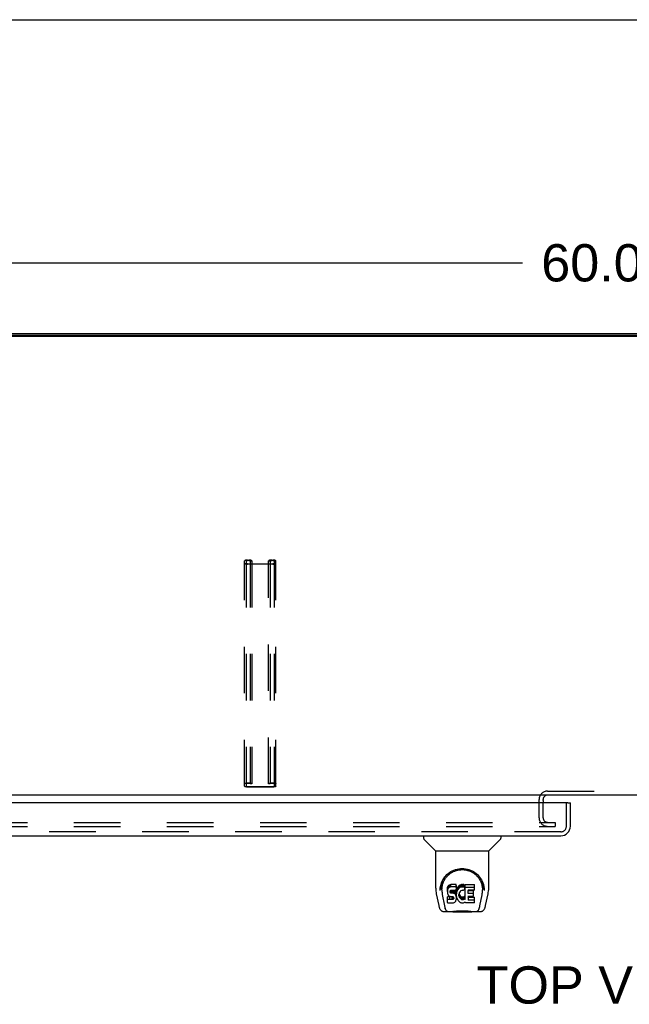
# Model space of a CAD drawing. Header units: inches. Extents: x 0 to 220, y 0 to 142.
# Tile 54 of 76: x 54 to 70, y 117 to 142. Entities that reach past the tile are written whole.
import ezdxf

# ---------------------------------------------------------------- set-up
doc = ezdxf.new("R2010")
doc.units = ezdxf.units.IN
doc.header["$LTSCALE"] = 12.090517
doc.header["$MEASUREMENT"] = 0
doc.linetypes.add('HIDDEN', pattern=[0.2, 0.1, -0.1])
doc.layers.get('0').update_dxf_attribs({"linetype": 'CONTINUOUS'})
for name, color, linetype in [('DEFAULT_2', 8, 'HIDDEN'), ('DIMENSIONS', 7, 'CONTINUOUS'), ('LEFT_DOOR_ASSEMBLY', 7, 'CONTINUOUS')]:
    doc.layers.add(name, color=color, linetype=linetype)
doc.styles.get("Standard").update_dxf_attribs({"font": 'arial.ttf'})
doc.dimstyles.new('DIMSTYLE_1', dxfattribs={"dimtxt": 0.969828, "dimasz": 1.293103, "dimexe": 0.09, "dimexo": 0.07, "dimgap": 0.0375, "dimtad": 0, "dimtih": 1, "dimtoh": 1, "dimzin": 4, "dimdsep": 46, "dimtxsty": 'Standard', "dimblk": '_FILLED', "dimblk1": '_FILLED', "dimblk2": '_FILLED', "dimcen": 0.09, "dimazin": 1, "dimtfac": 1, "dimtdec": 3, "dimtofl": 0, "dimtmove": 0, "dimatfit": 3, "dimldrblk": '_FILLED', "dimfxl": 0, "dimtolj": 1, "dimtzin": 4, "dimarcsym": 0})

# ---------------------------------------------------------------- blocks, each defined once
blk = doc.blocks.new('_FILLED')
at = {"color": 0, "linetype": 'ByBlock'}
blk.add_solid([(0, 0), (-1, 0.2), (-1, -0.2)], dxfattribs=at)
blk = doc.blocks.new('*D9')
at = {"layer": 'DIMENSIONS', "color": 2, "linetype": 'Continuous'}
for p, q in [((39.047, 134.894), (39.047, 137.084)), ((99.047, 134.894), (99.047, 137.084)), ((39.047, 135.92), (66.867, 135.92)), ((99.047, 135.92), (71.226, 135.92))]:
    blk.add_line(p, q, dxfattribs=at)
at = {"layer": 'DIMENSIONS', "color": 2, "linetype": 'Continuous', "xscale": 1.2931034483, "yscale": 1.2931034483, "zscale": 1.2931034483, "rotation": 180}
blk.add_blockref('_FILLED', (39.047, 135.92), dxfattribs=at)
at = {"layer": 'DIMENSIONS', "color": 2, "linetype": 'Continuous', "xscale": 1.2931034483, "yscale": 1.2931034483, "zscale": 1.2931034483}
blk.add_blockref('_FILLED', (99.047, 135.92), dxfattribs=at)
at = {"layer": 'DIMENSIONS', "color": 2, "linetype": 'Continuous', "insert": (69.047, 136.405), "char_height": 0.9698, "width": 3.38899, "attachment_point": 2, "line_spacing_factor": 0.9}
blk.add_mtext('60.00', dxfattribs=at)

msp = doc.modelspace()

# ---------------------------------------------------------------- linework, layer by layer
at = {"color": 7, "linetype": 'Continuous'}
for p, q in [((0, 142.241), (219.828, 142.241)), ((98.935, 134.003), (39.159, 134.003)), ((97.494, 122.08), (40.599, 122.08)), ((67.401, 121.937), (67.401, 121.876))]:
    msp.add_line(p, q, dxfattribs=at)
at = {"color": 3, "linetype": 'Continuous'}
for p, q in [((39.151, 134.08), (98.943, 134.08)), ((98.935, 134.03), (39.159, 134.03))]:
    msp.add_line(p, q, dxfattribs=at)
msp.add_arc((67.516, 121.965), 0.115, 115.2502, 167.1429, dxfattribs=at)
at = {"layer": 'DEFAULT_2', "color": 8, "linetype": 'HIDDEN'}
for p, q in [((59.64, 122.31), (59.64, 128.17)), ((59.68, 128.17), (59.68, 122.31)), ((59.72, 128.19), (59.748, 128.19)), ((59.748, 128.18), (59.72, 128.18)), ((59.72, 128.096), (60.373, 128.096)), ((60.373, 128.085), (59.72, 128.085)), ((59.788, 128.17), (59.788, 122.37)), ((59.828, 128.166), (59.788, 128.166)), ((59.828, 128.17), (59.828, 122.37)), ((60.265, 122.37), (60.265, 128.17)), ((60.305, 128.166), (60.265, 128.166)), ((60.305, 128.17), (60.305, 122.37)), ((60.345, 128.19), (60.373, 128.19)), ((60.373, 128.18), (60.345, 128.18)), ((60.413, 128.17), (60.413, 122.31)), ((60.453, 122.31), (60.453, 128.17)), ((59.72, 122.395), (59.748, 122.395)), ((59.748, 122.384), (59.72, 122.384)), ((60.345, 122.395), (60.373, 122.395)), ((60.373, 122.384), (60.345, 122.384)), ((59.72, 122.3), (60.373, 122.3)), ((60.373, 122.29), (59.72, 122.29)), ((59.828, 122.37), (59.788, 122.37)), ((60.305, 122.37), (60.265, 122.37)), ((67.516, 122.184), (70.578, 122.184)), ((67.297, 121.486), (67.297, 121.965)), ((67.401, 121.937), (67.401, 121.965)), ((67.401, 121.486), (67.401, 121.876)), ((40.697, 121.371), (67.713, 121.371)), ((67.713, 121.371), (67.713, 121.267)), ((40.697, 121.267), (67.713, 121.267))]:
    msp.add_line(p, q, dxfattribs=at)
for points in [[(59.72, 128.19), (59.71, 128.19), (59.7, 128.19), (59.69, 128.189), (59.68, 128.188), (59.672, 128.186), (59.664, 128.184), (59.657, 128.182), (59.651, 128.18), (59.646, 128.178), (59.643, 128.175), (59.641, 128.172), (59.64, 128.17)], [(59.64, 128.106), (59.641, 128.103), (59.643, 128.101), (59.646, 128.098), (59.651, 128.096), (59.657, 128.093), (59.664, 128.091), (59.672, 128.089), (59.68, 128.088), (59.69, 128.087), (59.7, 128.086), (59.71, 128.085), (59.72, 128.085)], [(59.68, 128.17), (59.681, 128.171), (59.682, 128.173), (59.685, 128.174), (59.688, 128.176), (59.692, 128.177), (59.697, 128.178), (59.702, 128.179), (59.708, 128.179), (59.714, 128.18), (59.72, 128.18)], [(59.72, 128.096), (59.714, 128.096), (59.708, 128.096), (59.702, 128.097), (59.697, 128.097), (59.692, 128.099), (59.688, 128.1), (59.685, 128.101), (59.682, 128.103), (59.681, 128.104), (59.68, 128.106)], [(59.828, 128.17), (59.827, 128.172), (59.825, 128.175), (59.822, 128.178), (59.817, 128.18), (59.811, 128.182), (59.804, 128.184), (59.797, 128.186), (59.788, 128.188), (59.779, 128.189), (59.769, 128.19), (59.758, 128.19), (59.748, 128.19)], [(59.748, 128.18), (59.754, 128.18), (59.76, 128.179), (59.766, 128.179), (59.771, 128.178), (59.776, 128.177), (59.78, 128.176), (59.784, 128.174), (59.786, 128.173), (59.787, 128.171), (59.788, 128.17)], [(60.345, 128.19), (60.335, 128.19), (60.325, 128.19), (60.315, 128.189), (60.305, 128.188), (60.297, 128.186), (60.289, 128.184), (60.282, 128.182), (60.276, 128.18), (60.271, 128.178), (60.268, 128.175), (60.266, 128.172), (60.265, 128.17)], [(60.305, 128.17), (60.306, 128.171), (60.307, 128.173), (60.31, 128.174), (60.313, 128.176), (60.317, 128.177), (60.322, 128.178), (60.327, 128.179), (60.333, 128.179), (60.339, 128.18), (60.345, 128.18)], [(60.453, 128.17), (60.452, 128.172), (60.45, 128.175), (60.447, 128.178), (60.442, 128.18), (60.436, 128.182), (60.429, 128.184), (60.422, 128.186), (60.413, 128.188), (60.404, 128.189), (60.394, 128.19), (60.383, 128.19), (60.373, 128.19)], [(60.373, 128.18), (60.379, 128.18), (60.385, 128.179), (60.391, 128.179), (60.396, 128.178), (60.401, 128.177), (60.405, 128.176), (60.409, 128.174), (60.411, 128.173), (60.412, 128.171), (60.413, 128.17)], [(60.413, 128.106), (60.412, 128.104), (60.411, 128.103), (60.409, 128.101), (60.405, 128.1), (60.401, 128.099), (60.396, 128.097), (60.391, 128.097), (60.385, 128.096), (60.379, 128.096), (60.373, 128.096)], [(60.373, 128.085), (60.383, 128.085), (60.394, 128.086), (60.404, 128.087), (60.413, 128.088), (60.422, 128.089), (60.429, 128.091), (60.436, 128.093), (60.442, 128.096), (60.447, 128.098), (60.45, 128.101), (60.452, 128.103), (60.453, 128.106)], [(59.64, 122.374), (59.641, 122.377), (59.643, 122.379), (59.646, 122.382), (59.651, 122.384), (59.657, 122.387), (59.664, 122.389), (59.672, 122.39), (59.68, 122.392), (59.69, 122.393), (59.7, 122.394), (59.71, 122.395), (59.72, 122.395)], [(59.72, 122.384), (59.714, 122.384), (59.708, 122.384), (59.702, 122.383), (59.697, 122.382), (59.692, 122.381), (59.688, 122.38), (59.685, 122.379), (59.682, 122.377), (59.681, 122.376), (59.68, 122.374)], [(59.748, 122.395), (59.758, 122.395), (59.769, 122.394), (59.779, 122.393), (59.788, 122.392), (59.797, 122.39), (59.804, 122.389), (59.811, 122.387), (59.817, 122.384), (59.822, 122.382), (59.825, 122.379), (59.827, 122.377), (59.828, 122.374)], [(59.788, 122.374), (59.787, 122.376), (59.786, 122.377), (59.784, 122.379), (59.78, 122.38), (59.776, 122.381), (59.771, 122.382), (59.766, 122.383), (59.76, 122.384), (59.754, 122.384), (59.748, 122.384)], [(60.265, 122.374), (60.266, 122.377), (60.268, 122.379), (60.271, 122.382), (60.276, 122.384), (60.282, 122.387), (60.289, 122.389), (60.297, 122.39), (60.305, 122.392), (60.315, 122.393), (60.325, 122.394), (60.335, 122.395), (60.345, 122.395)], [(60.345, 122.384), (60.339, 122.384), (60.333, 122.384), (60.327, 122.383), (60.322, 122.382), (60.317, 122.381), (60.313, 122.38), (60.31, 122.379), (60.307, 122.377), (60.306, 122.376), (60.305, 122.374)], [(60.373, 122.395), (60.383, 122.395), (60.394, 122.394), (60.404, 122.393), (60.413, 122.392), (60.422, 122.39), (60.429, 122.389), (60.436, 122.387), (60.442, 122.384), (60.447, 122.382), (60.45, 122.379), (60.452, 122.377), (60.453, 122.374)], [(60.413, 122.374), (60.412, 122.376), (60.411, 122.377), (60.409, 122.379), (60.405, 122.38), (60.401, 122.381), (60.396, 122.382), (60.391, 122.383), (60.385, 122.384), (60.379, 122.384), (60.373, 122.384)], [(59.72, 122.29), (59.71, 122.29), (59.7, 122.29), (59.69, 122.291), (59.68, 122.292), (59.672, 122.294), (59.664, 122.296), (59.657, 122.298), (59.651, 122.3), (59.646, 122.302), (59.643, 122.305), (59.641, 122.308), (59.64, 122.31)], [(59.68, 122.31), (59.681, 122.309), (59.682, 122.307), (59.685, 122.306), (59.688, 122.304), (59.692, 122.303), (59.697, 122.302), (59.702, 122.301), (59.708, 122.3), (59.714, 122.3), (59.72, 122.3)], [(60.453, 122.31), (60.452, 122.308), (60.45, 122.305), (60.447, 122.302), (60.442, 122.3), (60.436, 122.298), (60.429, 122.296), (60.422, 122.294), (60.413, 122.292), (60.404, 122.291), (60.394, 122.29), (60.383, 122.29), (60.373, 122.29)], [(60.373, 122.3), (60.379, 122.3), (60.385, 122.3), (60.391, 122.301), (60.396, 122.302), (60.401, 122.303), (60.405, 122.304), (60.409, 122.306), (60.411, 122.307), (60.412, 122.309), (60.413, 122.31)]]:
    msp.add_lwpolyline(points, dxfattribs=at)
for centre, radius, start, end in [((67.516, 121.965), 0.219, 90, 180), ((67.516, 121.965), 0.115, 167.1429, 180), ((67.516, 121.965), 0.115, 90, 115.2502), ((67.516, 121.486), 0.219, 180, 270), ((67.516, 121.486), 0.115, 180, 270)]:
    msp.add_arc(centre, radius, start, end, dxfattribs=at)
at = {"layer": 'LEFT_DOOR_ASSEMBLY', "color": 3, "linetype": 'Continuous'}
for p, q in [((68.047, 121.876), (39.484, 121.876)), ((68.109, 121.268), (68.109, 121.876)), ((39.668, 121.022), (67.863, 121.022))]:
    msp.add_line(p, q, dxfattribs=at)
at = {"layer": 'LEFT_DOOR_ASSEMBLY', "color": 8, "linetype": 'HIDDEN'}
for p, q in [((68.005, 121.268), (68.005, 121.876)), ((67.863, 121.126), (39.668, 121.126))]:
    msp.add_line(p, q, dxfattribs=at)
at = {"layer": 'LEFT_DOOR_ASSEMBLY', "color": 7, "linetype": 'Continuous'}
for p, q in [((68.047, 121.876), (68.109, 121.876)), ((64.293, 121.022), (64.293, 120.96)), ((64.602, 120.634), (64.304, 120.932)), ((65.991, 120.634), (66.289, 120.932)), ((66.301, 121.022), (66.301, 120.96)), ((64.608, 119.656), (64.608, 120.628)), ((64.608, 120.628), (65.986, 120.628)), ((65.986, 119.657), (65.986, 120.628)), ((64.726, 119.602), (64.726, 119.601)), ((64.733, 119.688), (64.732, 119.624)), ((64.77, 119.615), (64.77, 119.591)), ((64.912, 119.66), (64.911, 119.636)), ((64.911, 119.569), (64.911, 119.636)), ((64.912, 119.593), (64.911, 119.569)), ((64.911, 119.569), (64.911, 119.546)), ((64.917, 119.683), (64.912, 119.66)), ((64.912, 119.593), (64.912, 119.66)), ((64.917, 119.616), (64.912, 119.593)), ((64.927, 119.706), (64.917, 119.683)), ((64.917, 119.616), (64.917, 119.683)), ((64.927, 119.639), (64.917, 119.616)), ((64.94, 119.725), (64.927, 119.706)), ((64.927, 119.639), (64.927, 119.706)), ((64.94, 119.659), (64.927, 119.639)), ((64.949, 119.733), (64.94, 119.725)), ((64.94, 119.659), (64.94, 119.725)), ((64.949, 119.667), (64.94, 119.659)), ((64.959, 119.74), (64.949, 119.733)), ((64.949, 119.667), (64.949, 119.733)), ((64.959, 119.673), (64.949, 119.667)), ((64.98, 119.75), (64.959, 119.74)), ((64.959, 119.673), (64.959, 119.74)), ((64.98, 119.683), (64.959, 119.673)), ((65.004, 119.757), (64.98, 119.75)), ((64.98, 119.683), (64.98, 119.75)), ((65.004, 119.69), (64.98, 119.683)), ((64.982, 119.573), (64.984, 119.588)), ((64.982, 119.55), (64.982, 119.573)), ((64.982, 119.558), (64.982, 119.573)), ((64.984, 119.588), (64.987, 119.594)), ((64.985, 119.543), (64.985, 119.588)), ((64.987, 119.594), (64.993, 119.599)), ((64.989, 119.537), (64.989, 119.596)), ((64.993, 119.599), (65.008, 119.604)), ((64.995, 119.599), (64.995, 119.6)), ((65.01, 119.595), (64.995, 119.599)), ((64.995, 119.533), (64.995, 119.599)), ((65.004, 119.69), (65.004, 119.757)), ((65.143, 119.757), (65.004, 119.757)), ((65.143, 119.69), (65.004, 119.69)), ((65.008, 119.604), (65.022, 119.605)), ((65.034, 119.596), (65.01, 119.595)), ((65.01, 119.529), (65.01, 119.595)), ((65.022, 119.605), (65.135, 119.605)), ((65.058, 119.595), (65.034, 119.596)), ((65.034, 119.529), (65.034, 119.596)), ((65.081, 119.59), (65.058, 119.595)), ((65.058, 119.528), (65.058, 119.595)), ((65.092, 119.585), (65.081, 119.59)), ((65.081, 119.523), (65.081, 119.59)), ((65.102, 119.578), (65.092, 119.585)), ((65.092, 119.518), (65.092, 119.585)), ((65.119, 119.561), (65.102, 119.578)), ((65.102, 119.511), (65.102, 119.578)), ((65.132, 119.541), (65.119, 119.561)), ((65.119, 119.494), (65.119, 119.561)), ((65.135, 119.605), (65.141, 119.605)), ((65.141, 119.605), (65.143, 119.611)), ((65.145, 119.714), (65.143, 119.757)), ((65.143, 119.69), (65.143, 119.757)), ((65.145, 119.647), (65.143, 119.69)), ((65.143, 119.611), (65.144, 119.624)), ((65.147, 119.593), (65.143, 119.549)), ((65.144, 119.624), (65.145, 119.647)), ((65.145, 119.647), (65.145, 119.714)), ((65.151, 119.615), (65.147, 119.593)), ((65.147, 119.526), (65.147, 119.593)), ((65.158, 119.636), (65.151, 119.615)), ((65.151, 119.548), (65.151, 119.615)), ((65.158, 119.57), (65.151, 119.548)), ((65.166, 119.657), (65.158, 119.636)), ((65.158, 119.57), (65.158, 119.636)), ((65.166, 119.59), (65.158, 119.57)), ((65.177, 119.677), (65.166, 119.657)), ((65.166, 119.59), (65.166, 119.657)), ((65.177, 119.61), (65.166, 119.59)), ((65.19, 119.695), (65.177, 119.677)), ((65.177, 119.61), (65.177, 119.677)), ((65.19, 119.628), (65.177, 119.61)), ((65.204, 119.711), (65.19, 119.695)), ((65.19, 119.628), (65.19, 119.695)), ((65.204, 119.645), (65.19, 119.628)), ((65.221, 119.727), (65.204, 119.711)), ((65.204, 119.645), (65.204, 119.711)), ((65.221, 119.66), (65.204, 119.645)), ((65.239, 119.74), (65.221, 119.727)), ((65.221, 119.66), (65.221, 119.727)), ((65.239, 119.673), (65.221, 119.66)), ((65.24, 119.572), (65.226, 119.549)), ((65.259, 119.749), (65.239, 119.74)), ((65.239, 119.673), (65.239, 119.74)), ((65.259, 119.682), (65.239, 119.673)), ((65.248, 119.582), (65.24, 119.572)), ((65.259, 119.59), (65.248, 119.582)), ((65.281, 119.753), (65.259, 119.749)), ((65.259, 119.682), (65.259, 119.749)), ((65.281, 119.687), (65.259, 119.682)), ((65.284, 119.6), (65.259, 119.59)), ((65.303, 119.756), (65.281, 119.753)), ((65.281, 119.687), (65.281, 119.753)), ((65.303, 119.689), (65.281, 119.687)), ((65.297, 119.604), (65.284, 119.6)), ((65.31, 119.603), (65.297, 119.604)), ((65.303, 119.756), (65.326, 119.755)), ((65.303, 119.689), (65.303, 119.756)), ((65.326, 119.688), (65.303, 119.689)), ((65.323, 119.6), (65.31, 119.603)), ((65.335, 119.595), (65.323, 119.6)), ((65.337, 119.753), (65.326, 119.755)), ((65.326, 119.688), (65.326, 119.755)), ((65.337, 119.687), (65.326, 119.688)), ((65.348, 119.75), (65.337, 119.753)), ((65.337, 119.687), (65.337, 119.753)), ((65.348, 119.683), (65.337, 119.687)), ((65.368, 119.666), (65.341, 119.598)), ((65.366, 119.738), (65.348, 119.75)), ((65.348, 119.683), (65.348, 119.75)), ((65.366, 119.671), (65.348, 119.683)), ((65.366, 119.738), (65.366, 119.671)), ((65.368, 119.735), (65.368, 119.668)), ((65.376, 119.755), (65.613, 119.755)), ((65.376, 119.363), (65.376, 119.755)), ((65.376, 119.688), (65.613, 119.688)), ((65.447, 119.6), (65.447, 119.533)), ((65.613, 119.605), (65.451, 119.605)), ((65.451, 119.595), (65.582, 119.595)), ((65.587, 119.451), (65.587, 119.591)), ((65.618, 119.609), (65.618, 119.751)), ((65.86, 119.688), (65.861, 119.624)), ((65.868, 119.601), (65.868, 119.602)), ((64.623, 119.513), (64.688, 119.208)), ((64.779, 119.493), (64.836, 119.201)), ((64.911, 119.546), (64.915, 119.522)), ((64.913, 119.284), (64.913, 119.425)), ((64.915, 119.522), (64.924, 119.5)), ((64.977, 119.364), (64.917, 119.363)), ((64.977, 119.43), (64.918, 119.43)), ((64.918, 119.363), (64.918, 119.43)), ((64.924, 119.5), (64.936, 119.48)), ((64.936, 119.48), (64.953, 119.462)), ((64.953, 119.462), (64.973, 119.449)), ((64.973, 119.449), (64.984, 119.445)), ((65.038, 119.431), (64.977, 119.43)), ((64.977, 119.364), (64.977, 119.43)), ((65.038, 119.364), (64.977, 119.364)), ((64.982, 119.55), (64.982, 119.558)), ((64.985, 119.543), (64.982, 119.55)), ((64.984, 119.445), (64.995, 119.443)), ((64.989, 119.537), (64.985, 119.543)), ((64.995, 119.533), (64.989, 119.537)), ((65.01, 119.529), (64.995, 119.533)), ((64.995, 119.443), (65.043, 119.443)), ((65.034, 119.529), (65.01, 119.529)), ((65.058, 119.528), (65.034, 119.529)), ((65.053, 119.432), (65.038, 119.431)), ((65.038, 119.364), (65.038, 119.431)), ((65.053, 119.365), (65.038, 119.364)), ((65.043, 119.443), (65.05, 119.442)), ((65.05, 119.442), (65.057, 119.439)), ((65.059, 119.435), (65.053, 119.432)), ((65.053, 119.365), (65.053, 119.432)), ((65.059, 119.368), (65.053, 119.365)), ((65.057, 119.439), (65.063, 119.435)), ((65.081, 119.523), (65.058, 119.528)), ((65.061, 119.437), (65.059, 119.435)), ((65.059, 119.368), (65.059, 119.435)), ((65.065, 119.374), (65.059, 119.368)), ((65.063, 119.435), (65.068, 119.429)), ((65.065, 119.374), (65.065, 119.433)), ((65.074, 119.386), (65.065, 119.374)), ((65.068, 119.429), (65.075, 119.415)), ((65.074, 119.386), (65.074, 119.417)), ((65.077, 119.393), (65.074, 119.386)), ((65.075, 119.415), (65.077, 119.4)), ((65.077, 119.393), (65.077, 119.405)), ((65.077, 119.4), (65.077, 119.393)), ((65.092, 119.518), (65.081, 119.523)), ((65.102, 119.511), (65.092, 119.518)), ((65.119, 119.494), (65.102, 119.511)), ((65.105, 119.298), (65.122, 119.315)), ((65.132, 119.474), (65.119, 119.494)), ((65.122, 119.315), (65.129, 119.325)), ((65.129, 119.325), (65.134, 119.336)), ((65.142, 119.519), (65.132, 119.541)), ((65.132, 119.474), (65.132, 119.541)), ((65.142, 119.452), (65.132, 119.474)), ((65.134, 119.336), (65.143, 119.358)), ((65.142, 119.452), (65.142, 119.519)), ((65.143, 119.515), (65.142, 119.519)), ((65.148, 119.429), (65.142, 119.452)), ((65.143, 119.482), (65.143, 119.549)), ((65.147, 119.526), (65.143, 119.482)), ((65.143, 119.482), (65.144, 119.46)), ((65.143, 119.358), (65.149, 119.381)), ((65.144, 119.46), (65.147, 119.438)), ((65.151, 119.548), (65.147, 119.526)), ((65.147, 119.438), (65.151, 119.416)), ((65.15, 119.405), (65.148, 119.429)), ((65.149, 119.381), (65.15, 119.405)), ((65.15, 119.405), (65.15, 119.42)), ((65.151, 119.416), (65.158, 119.395)), ((65.158, 119.395), (65.18, 119.355)), ((65.18, 119.355), (65.192, 119.337)), ((65.192, 119.337), (65.207, 119.32)), ((65.207, 119.32), (65.223, 119.305)), ((65.213, 119.498), (65.212, 119.471)), ((65.212, 119.471), (65.213, 119.457)), ((65.216, 119.524), (65.213, 119.498)), ((65.213, 119.457), (65.213, 119.498)), ((65.213, 119.457), (65.217, 119.445)), ((65.215, 119.517), (65.217, 119.511)), ((65.22, 119.537), (65.216, 119.524)), ((65.217, 119.511), (65.227, 119.487)), ((65.217, 119.445), (65.217, 119.511)), ((65.217, 119.445), (65.227, 119.42)), ((65.226, 119.549), (65.22, 119.537)), ((65.223, 119.305), (65.241, 119.291)), ((65.227, 119.487), (65.24, 119.463)), ((65.227, 119.42), (65.227, 119.487)), ((65.227, 119.42), (65.24, 119.397)), ((65.24, 119.463), (65.249, 119.453)), ((65.24, 119.397), (65.24, 119.463)), ((65.24, 119.397), (65.249, 119.387)), ((65.249, 119.453), (65.259, 119.445)), ((65.249, 119.387), (65.249, 119.453)), ((65.249, 119.387), (65.259, 119.378)), ((65.259, 119.445), (65.27, 119.437)), ((65.259, 119.378), (65.259, 119.445)), ((65.259, 119.378), (65.27, 119.37)), ((65.27, 119.437), (65.282, 119.432)), ((65.27, 119.37), (65.27, 119.437)), ((65.27, 119.37), (65.282, 119.365)), ((65.282, 119.432), (65.296, 119.43)), ((65.282, 119.365), (65.282, 119.432)), ((65.282, 119.365), (65.296, 119.363)), ((65.296, 119.43), (65.309, 119.429)), ((65.296, 119.363), (65.296, 119.43)), ((65.296, 119.363), (65.309, 119.363)), ((65.309, 119.429), (65.322, 119.431)), ((65.309, 119.363), (65.309, 119.429)), ((65.309, 119.363), (65.322, 119.365)), ((65.322, 119.431), (65.335, 119.435)), ((65.322, 119.365), (65.322, 119.431)), ((65.322, 119.365), (65.335, 119.369)), ((65.335, 119.435), (65.347, 119.441)), ((65.335, 119.369), (65.335, 119.435)), ((65.335, 119.369), (65.347, 119.374)), ((65.347, 119.441), (65.358, 119.448)), ((65.347, 119.374), (65.347, 119.441)), ((65.347, 119.374), (65.358, 119.382)), ((65.358, 119.448), (65.358, 119.382)), ((65.365, 119.447), (65.376, 119.43)), ((65.365, 119.381), (65.376, 119.363)), ((65.448, 119.442), (65.448, 119.364)), ((65.451, 119.528), (65.582, 119.528)), ((65.582, 119.446), (65.452, 119.446)), ((65.452, 119.427), (65.614, 119.427)), ((65.452, 119.36), (65.614, 119.36)), ((65.618, 119.283), (65.618, 119.422)), ((65.757, 119.201), (65.814, 119.49)), ((65.814, 119.49), (65.815, 119.494)), ((65.905, 119.208), (65.97, 119.513)), ((64.812, 119.053), (65.039, 119.053)), ((64.846, 119.132), (64.854, 119.132)), ((64.852, 119.136), (64.856, 119.127)), ((64.856, 119.126), (64.856, 119.127)), ((64.898, 119.053), (64.897, 119.053)), ((64.918, 119.279), (65.062, 119.279)), ((65.013, 119.053), (65.034, 119.054)), ((65.013, 119.053), (65.035, 119.054)), ((65.058, 119.034), (65.038, 119.054)), ((65.062, 119.279), (65.074, 119.28)), ((65.074, 119.28), (65.085, 119.284)), ((65.085, 119.284), (65.105, 119.298)), ((65.241, 119.291), (65.251, 119.286)), ((65.251, 119.286), (65.261, 119.283)), ((65.261, 119.283), (65.283, 119.277)), ((65.283, 119.277), (65.305, 119.275)), ((65.305, 119.275), (65.327, 119.278)), ((65.327, 119.278), (65.349, 119.284)), ((65.349, 119.284), (65.368, 119.296)), ((65.378, 119.296), (65.368, 119.296)), ((65.368, 119.296), (65.368, 119.296)), ((65.378, 119.283), (65.378, 119.296)), ((65.614, 119.279), (65.383, 119.279)), ((65.535, 119.034), (65.555, 119.054)), ((65.555, 119.053), (65.781, 119.053)), ((65.696, 119.053), (65.695, 119.053)), ((65.737, 119.126), (65.738, 119.127)), ((65.74, 119.132), (65.747, 119.132)), ((65.535, 119.034), (65.058, 119.034))]:
    msp.add_line(p, q, dxfattribs=at)
for points in [[(64.726, 119.614), (64.728, 119.656), (64.735, 119.705), (64.746, 119.752), (64.76, 119.797), (64.777, 119.838), (64.797, 119.878), (64.82, 119.915), (64.844, 119.95), (64.872, 119.982), (64.901, 120.013), (64.933, 120.041), (64.966, 120.067), (65.002, 120.09), (65.04, 120.111), (65.079, 120.129), (65.121, 120.144), (65.163, 120.156), (65.207, 120.165), (65.252, 120.17), (65.297, 120.172), (65.342, 120.17), (65.387, 120.165), (65.431, 120.156), (65.473, 120.144), (65.515, 120.129), (65.554, 120.111), (65.592, 120.09), (65.628, 120.067), (65.661, 120.041), (65.693, 120.012), (65.722, 119.982), (65.749, 119.949), (65.774, 119.914), (65.797, 119.877), (65.816, 119.838), (65.833, 119.796), (65.847, 119.751), (65.858, 119.705), (65.865, 119.655), (65.867, 119.614)], [(64.77, 119.615), (64.77, 119.635), (64.772, 119.659), (64.774, 119.683), (64.778, 119.707), (64.783, 119.73), (64.788, 119.753), (64.795, 119.776), (64.803, 119.798), (64.811, 119.82), (64.821, 119.841), (64.831, 119.861), (64.842, 119.881), (64.853, 119.9), (64.866, 119.918), (64.878, 119.935), (64.892, 119.952), (64.905, 119.967), (64.919, 119.982), (64.934, 119.996), (64.948, 120.01), (64.963, 120.023), (64.979, 120.035), (64.994, 120.046), (65.01, 120.056), (65.025, 120.066), (65.041, 120.075), (65.057, 120.084)], [(65.057, 120.084), (65.073, 120.092), (65.089, 120.099), (65.105, 120.105), (65.121, 120.111), (65.137, 120.117), (65.152, 120.121), (65.168, 120.126), (65.184, 120.129), (65.2, 120.133), (65.216, 120.135), (65.232, 120.138), (65.248, 120.139), (65.264, 120.14), (65.28, 120.141), (65.296, 120.141), (65.312, 120.141), (65.328, 120.141), (65.344, 120.139), (65.36, 120.138), (65.376, 120.136), (65.392, 120.133), (65.408, 120.13), (65.424, 120.126), (65.439, 120.122), (65.455, 120.117), (65.471, 120.112), (65.487, 120.106), (65.504, 120.099), (65.52, 120.092)], [(65.52, 120.092), (65.535, 120.084), (65.551, 120.076), (65.567, 120.067), (65.583, 120.057), (65.598, 120.046), (65.614, 120.035), (65.629, 120.023), (65.644, 120.011), (65.659, 119.997), (65.673, 119.983), (65.688, 119.968), (65.701, 119.952), (65.715, 119.935), (65.727, 119.918), (65.74, 119.9), (65.751, 119.881), (65.762, 119.861), (65.772, 119.841), (65.782, 119.82), (65.79, 119.799), (65.798, 119.777), (65.805, 119.754), (65.811, 119.731), (65.815, 119.707), (65.819, 119.683), (65.822, 119.659), (65.823, 119.635), (65.824, 119.615)], [(64.608, 119.656), (64.608, 119.624), (64.612, 119.584), (64.617, 119.544), (64.623, 119.513)], [(64.726, 119.602), (64.726, 119.607), (64.726, 119.614)], [(64.77, 119.591), (64.77, 119.575), (64.772, 119.547), (64.775, 119.519), (64.779, 119.493)], [(65.815, 119.494), (65.815, 119.497), (65.816, 119.5), (65.816, 119.503), (65.817, 119.506), (65.817, 119.51), (65.818, 119.513), (65.818, 119.516), (65.819, 119.52), (65.819, 119.523), (65.82, 119.527), (65.82, 119.531), (65.821, 119.535), (65.821, 119.539), (65.821, 119.543), (65.822, 119.547), (65.822, 119.551), (65.822, 119.556), (65.823, 119.56), (65.823, 119.565), (65.823, 119.569), (65.823, 119.574), (65.823, 119.579), (65.824, 119.584), (65.824, 119.589), (65.824, 119.615)], [(65.867, 119.614), (65.867, 119.607), (65.868, 119.602)], [(65.97, 119.513), (65.976, 119.544), (65.982, 119.583), (65.985, 119.623), (65.986, 119.657)], [(64.917, 119.43), (64.917, 119.43), (64.917, 119.43), (64.916, 119.43), (64.916, 119.429), (64.915, 119.429), (64.915, 119.429), (64.915, 119.429), (64.914, 119.428), (64.914, 119.428), (64.914, 119.427), (64.913, 119.427), (64.913, 119.426), (64.913, 119.426), (64.913, 119.425)], [(64.917, 119.363), (64.917, 119.363), (64.917, 119.363), (64.916, 119.363), (64.916, 119.363), (64.915, 119.362), (64.915, 119.362), (64.915, 119.362), (64.914, 119.362), (64.914, 119.361), (64.914, 119.361), (64.913, 119.36), (64.913, 119.36), (64.913, 119.359), (64.913, 119.358)], [(64.688, 119.208), (64.691, 119.195), (64.696, 119.176), (64.701, 119.16), (64.706, 119.145), (64.711, 119.131), (64.717, 119.119), (64.724, 119.107), (64.731, 119.097), (64.739, 119.087), (64.748, 119.078), (64.759, 119.07), (64.77, 119.064), (64.782, 119.058), (64.795, 119.055), (64.809, 119.054), (64.812, 119.053)], [(64.836, 119.201), (64.839, 119.189), (64.842, 119.175), (64.845, 119.162), (64.848, 119.149), (64.852, 119.136)], [(64.856, 119.126), (64.861, 119.114), (64.867, 119.101), (64.874, 119.09), (64.881, 119.081), (64.888, 119.073), (64.896, 119.066), (64.905, 119.06), (64.915, 119.056), (64.925, 119.054), (64.932, 119.053)], [(65.034, 119.054), (65.056, 119.056), (65.079, 119.058), (65.104, 119.06), (65.13, 119.063), (65.156, 119.066), (65.184, 119.069), (65.212, 119.071), (65.241, 119.073), (65.27, 119.074), (65.299, 119.074), (65.328, 119.074), (65.357, 119.073), (65.386, 119.071), (65.414, 119.069), (65.441, 119.066), (65.467, 119.063), (65.492, 119.06), (65.516, 119.058), (65.539, 119.055)], [(65.035, 119.054), (65.062, 119.056), (65.089, 119.058), (65.118, 119.061), (65.146, 119.064), (65.176, 119.067), (65.205, 119.069), (65.235, 119.071), (65.266, 119.072), (65.296, 119.072), (65.327, 119.072), (65.357, 119.071), (65.387, 119.069), (65.417, 119.067), (65.446, 119.064), (65.475, 119.061), (65.504, 119.058), (65.531, 119.056)], [(65.531, 119.056), (65.558, 119.054), (65.58, 119.053)], [(65.539, 119.055), (65.56, 119.054), (65.58, 119.053)], [(65.661, 119.053), (65.669, 119.054), (65.679, 119.056), (65.688, 119.06), (65.697, 119.066), (65.705, 119.073), (65.713, 119.081), (65.719, 119.09), (65.726, 119.101), (65.732, 119.114), (65.737, 119.126)], [(65.738, 119.127), (65.741, 119.136), (65.745, 119.149), (65.748, 119.162), (65.752, 119.175), (65.755, 119.189), (65.757, 119.201)], [(65.781, 119.053), (65.784, 119.054), (65.797, 119.055), (65.81, 119.058), (65.823, 119.063), (65.834, 119.07), (65.844, 119.078), (65.854, 119.087), (65.862, 119.096), (65.869, 119.107), (65.876, 119.118), (65.882, 119.131), (65.887, 119.144), (65.893, 119.16), (65.898, 119.176), (65.902, 119.195), (65.905, 119.208)]]:
    msp.add_lwpolyline(points, dxfattribs=at)
at = {"layer": 'LEFT_DOOR_ASSEMBLY', "color": 3, "linetype": 'Continuous'}
msp.add_arc((67.863, 121.268), 0.246, 270, 360, dxfattribs=at)
at = {"layer": 'LEFT_DOOR_ASSEMBLY', "color": 8, "linetype": 'HIDDEN'}
msp.add_arc((67.863, 121.268), 0.142, 270, 360, dxfattribs=at)
at = {"layer": 'LEFT_DOOR_ASSEMBLY', "color": 7, "linetype": 'Continuous'}
for centre, radius, start, end in [((64.332, 120.96), 0.0394, 180, 225), ((66.261, 120.96), 0.0394, 315, 360), ((64.616, 120.648), 0.0197, 225, 270), ((65.977, 120.648), 0.0197, 270, 315)]:
    msp.add_arc(centre, radius, start, end, dxfattribs=at)
for centre, major_axis, ratio, start_param, end_param in [((65.297, 119.614), (0, 0.565), 0.999848, 1.137008, 1.553352), ((65.297, 119.614), (0, 0.565), 0.999848, -1.553352, -1.137622), ((65.337, 119.6), (0, 0.00448), 1, -3.557718, -1.937287), ((65.363, 119.735), (0, 0.00448), 1, -1.566905, -0.665444), ((65.363, 119.668), (0.00448, 0), 1, 5.916695, 7.188538), ((65.451, 119.6), (0, 0.00448), 1, 0, 1.570796), ((65.451, 119.6), (0, 0.00448), 1, 1.570796, 3.141593), ((65.582, 119.591), (0, 0.00448), 1, -1.570796, 0), ((65.613, 119.751), (0, 0.00448), 1, -1.570796, 0), ((65.613, 119.684), (0, 0.00448), 1, -1.570796, 0), ((65.613, 119.609), (0, 0.00448), 1, -3.141593, -1.570796), ((65.361, 119.445), (0, 0.00448), 1, 0, 0.651783), ((65.361, 119.378), (0, 0.00448), 1, 0, 0.651783), ((65.361, 119.445), (0.00448, 0), 1, 0.594971, 1.570796), ((65.361, 119.378), (0.00448, 0), 1, 0.594971, 1.570796), ((65.451, 119.533), (0, 0.00448), 1, 1.570796, 3.141593), ((65.452, 119.442), (0, 0.00448), 1, 0, 1.570796), ((65.452, 119.431), (0, 0.00448), 1, 1.570796, 3.141593), ((65.452, 119.364), (0, 0.00448), 1, 1.570796, 3.141593), ((65.582, 119.524), (0, 0.00448), 1, -1.570796, 0), ((65.582, 119.451), (0, 0.00448), 1, -3.141593, -1.570796), ((65.614, 119.422), (0, 0.00448), 1, -1.570796, 0), ((65.614, 119.355), (0, 0.00448), 1, -1.570796, 0), ((64.918, 119.284), (0, 0.00483), 1, 1.570796, 3.141593), ((65.383, 119.283), (0, 0.00448), 1, 1.570796, 3.141593), ((65.614, 119.283), (0, 0.00448), 1, -3.141593, -1.570796)]:
    msp.add_ellipse(centre, major_axis=major_axis, ratio=ratio, start_param=start_param, end_param=end_param, dxfattribs=at)

# ---------------------------------------------------------------- texts
at = {"layer": 'DIMENSIONS', "color": 2, "linetype": 'Continuous', "insert": (68.984, 117.627), "char_height": 0.9698, "width": 6.60853, "attachment_point": 2, "line_spacing_factor": 0.9}
msp.add_mtext('TOP VIEW', dxfattribs=at)

# ---------------------------------------------------------------- dimensions: what is measured, and where the dimension line sits
at = {"layer": 'DIMENSIONS', "color": 2, "linetype": 'Continuous'}
dim = msp.add_linear_dim(base=(39.047, 135.92), p1=(99.047, 137.154), p2=(39.047, 137.154), angle=180, dimstyle='DIMSTYLE_1', dxfattribs=at)
dim.commit()
dim.dimension.update_dxf_attribs({"geometry": '*D9', "text_midpoint": (69.039, 135.915), "dimtype": 160})

doc.saveas('drawing.dxf')
